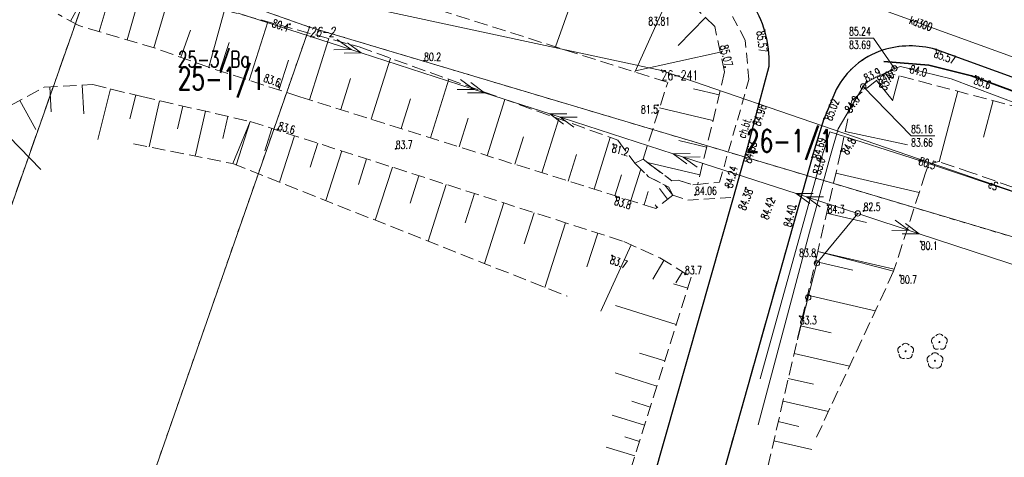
# Model space of a CAD drawing. Header units: metres. Extents: x 7505752 to 7507120, y 5839999 to 5840598.
# Tile 20 of 35: x 7506461 to 7506553, y 5840204 to 5840245. Entities that reach past the tile are written whole.
import ezdxf
from ezdxf.enums import TextEntityAlignment as Align

# ---------------------------------------------------------------- set-up
doc = ezdxf.new("R2010")
doc.units = ezdxf.units.M
for name, pattern in [('2_1', [0]), ('2_14', [1, -1]), ('2_OTKC', [1.5, 1, -0.5]), ('2_OTKJ', [2, 1.5, -0.5]), ('2_OTKK', [0]), ('2_OTRK', [1.75, 1.25, -0.5]), ('2_OTRKG', [1.75, 1.25, -0.5]), ('4_14', [1, -1]), ('4_SUEP_A', [0]), ('4_SUKP', [0]), ('4_SUTP_A', [0]), ('GDE', [0]), ('GUK', [2, 1.5, -0.5]), ('GUZ', [1, 0.5, -0.5])]:
    doc.linetypes.add(name, pattern=pattern)
doc.layers.get('0').update_dxf_attribs({"color": 250, "linetype": 'CONTINUOUS', "lineweight": 100})
for name, color, linetype, lineweight in [('Dzialki', 7, 'GDE', 18), ('Numery_dzialek', 7, 'CONTINUOUS', 20), ('Numery_punktow', 7, 'CONTINUOUS', 9), ('OTK_E_T_1', 7, 'CONTINUOUS', 0), ('OTK_L_0', 7, '2_OTKJ', 18), ('OTK_L_1', 7, '2_OTKK', 25), ('OTK_L_2', 7, '2_OTKC', 18), ('OTO_L_0', 7, 'CONTINUOUS', 35), ('OTR_L_1', 7, '2_OTRK', 18), ('OTR_T_0', 7, 'CONTINUOUS', 18), ('OTR_T_1', 7, 'CONTINUOUS', 18), ('Punkty', 7, 'CONTINUOUS', 18), ('SUEP_E_T_0', 1, 'CONTINUOUS', 0), ('SUEP_L_0', 1, '4_SUEP_A', 18), ('SUER_T_0', 1, 'CONTINUOUS', 18), ('SUP_T_0', 7, 'CONTINUOUS', 18), ('SUP_T_2', 7, 'CONTINUOUS', 18)]:
    doc.layers.add(name, color=color, linetype=linetype, lineweight=lineweight)
for name, color, linetype, lineweight, true_color in [('Kontury', 96, 'GUK', 18, 0x008000), ('Numery_uzytkow', 96, 'CONTINUOUS', 15, 0x008000), ('OTZ_T_0', 96, 'CONTINUOUS', 18, 0x008000), ('SUKP_E_T_0', 36, 'CONTINUOUS', 0, 0x803300), ('SUKP_L_0', 36, '4_SUKP', 18, 0x803300), ('SUKR_T_0', 36, 'CONTINUOUS', 18, 0x803300), ('SUTP_L_0', 30, '4_SUTP_A', 18, 0xff9100), ('SUTR_T_0', 30, 'CONTINUOUS', 18, 0xff9100), ('Uzytki', 96, 'GUZ', 18, 0x008000)]:
    doc.layers.add(name, color=color, linetype=linetype, lineweight=lineweight, true_color=true_color)
doc.styles.get("Standard").update_dxf_attribs({"font": 'Simplex.SHX', "width": 0.75})

# ---------------------------------------------------------------- blocks, each defined once
blk = doc.blocks.new('GRO')
at = {"linetype": 'CONTINUOUS'}
blk.add_circle((0, 0), 0.045, dxfattribs=at)
blk = doc.blocks.new('2_OTRN')
at = {"linetype": 'CONTINUOUS'}
blk.add_circle((0, 0), 0.045, dxfattribs=at)
blk = doc.blocks.new('2_OTRS')
at = {"linetype": 'CONTINUOUS'}
blk.add_circle((0, 0), 0.045, dxfattribs=at)
blk = doc.blocks.new('2_OTZL')
at = {"linetype": 'CONTINUOUS'}
blk.add_circle((0, 0), 0.045, dxfattribs=at)
for centre, start, end in [((-0.357, 0.116), 102.14447, 221.86002), ((0, 0.375), 30.14012, 149.85988), ((0.357, 0.116), 318.13998, 77.85553), ((-0.22, -0.303), 174.14818, 293.85423), ((0.22, -0.303), 246.14577, 5.85182)]:
    blk.add_arc(centre, 0.375, start, end, dxfattribs=at)
blk = doc.blocks.new('4_SUPS')
at = {"linetype": 'CONTINUOUS'}
blk.add_circle((0, 0), 0.0625, dxfattribs=at)
blk = doc.blocks.new('4_SUPP')
at = {"linetype": 'CONTINUOUS'}
blk.add_circle((0, 0), 0.25, dxfattribs=at)
blk = doc.blocks.new('4_SUPK')
at = {"linetype": 'CONTINUOUS'}
blk.add_circle((0, 0), 0.25, dxfattribs=at)

msp = doc.modelspace()

# ---------------------------------------------------------------- linework, layer by layer
at = {"layer": 'Dzialki'}
for p, q in [((7506468.98, 5840251.22), (7506390.71, 5840029.12)), ((7506468.98, 5840251.22), (7506488.36, 5840244.35)), ((7506521, 5840240.33), (7506489.41, 5840247.13)), ((7506488.36, 5840244.35), (7506443.21, 5840114.88)), ((7506488.36, 5840244.35), (7506596.08, 5840212.19)), ((7506583.33, 5840218.86), (7506521, 5840240.33))]:
    msp.add_line(p, q, dxfattribs=at)
at = {"layer": 'Kontury'}
msp.add_line((7506390.71, 5840029.13), (7506468.98, 5840251.22), dxfattribs=at)
at = {"layer": 'OTK_L_0', "linetype": '2_OTKJ'}
for p, q in [((7506560.734, 5840237.063), (7506546.426, 5840242.284)), ((7506530.039, 5840237.269), (7506530.965, 5840240.716)), ((7506537.201, 5840238.549), (7506536.07, 5840235.871)), ((7506529.153, 5840233.823), (7506530.039, 5840237.269)), ((7506534.955, 5840232.243), (7506536.07, 5840235.871)), ((7506527.657, 5840228.558), (7506529.153, 5840233.823)), ((7506534.955, 5840232.243), (7506523.54, 5840191.71)), ((7506513.945, 5840180.327), (7506527.657, 5840228.558))]:
    msp.add_line(p, q, dxfattribs=at)
for centre, radius, start, end in [((7506521.092, 5840241.188), 9.885, 357.26561, 34.348), ((7506544.08, 5840233.713), 8.887, 74.6891, 107.0358), ((7506543.857, 5840235.103), 7.495, 108.51921, 152.62256)]:
    msp.add_arc(centre, radius, start, end, dxfattribs=at)
at = {"layer": 'OTK_L_1', "linetype": '2_OTKK'}
for p, q in [((7506560.734, 5840237.063), (7506546.426, 5840242.284)), ((7506530.039, 5840237.269), (7506530.965, 5840240.716)), ((7506537.201, 5840238.549), (7506536.07, 5840235.871)), ((7506529.153, 5840233.823), (7506530.039, 5840237.269)), ((7506534.955, 5840232.243), (7506536.07, 5840235.871)), ((7506527.657, 5840228.558), (7506529.153, 5840233.823)), ((7506534.955, 5840232.243), (7506523.54, 5840191.71)), ((7506513.945, 5840180.327), (7506527.657, 5840228.558))]:
    msp.add_line(p, q, dxfattribs=at)
for centre, radius, start, end in [((7506521.092, 5840241.188), 9.885, 357.26561, 34.348), ((7506544.08, 5840233.713), 8.887, 74.6891, 107.0358), ((7506543.857, 5840235.103), 7.495, 108.51921, 152.62256)]:
    msp.add_arc(centre, radius, start, end, dxfattribs=at)
at = {"layer": 'OTK_L_2', "linetype": '2_OTKC'}
for p, q in [((7506528.768, 5840243.141), (7506526.817, 5840246.751)), ((7506529.104, 5840239.483), (7506528.768, 5840243.141)), ((7506530.039, 5840237.269), (7506530.965, 5840240.716)), ((7506526.38, 5840229.963), (7506529.104, 5840239.483)), ((7506529.153, 5840233.823), (7506530.039, 5840237.269)), ((7506527.657, 5840228.558), (7506529.153, 5840233.823)), ((7506519.294, 5840232.114), (7506518.527, 5840231.728)), ((7506518.527, 5840231.728), (7506519.796, 5840230.477)), ((7506519.294, 5840232.114), (7506520.109, 5840231.479)), ((7506520.109, 5840231.479), (7506521.958, 5840230.102)), ((7506519.796, 5840230.477), (7506521.672, 5840229.51)), ((7506521.958, 5840230.102), (7506522.538, 5840230.156)), ((7506522.538, 5840230.156), (7506523.911, 5840229.726)), ((7506523.911, 5840229.726), (7506524.351, 5840229.768)), ((7506524.351, 5840229.768), (7506526.38, 5840229.963)), ((7506521.672, 5840229.51), (7506522.038, 5840228.762)), ((7506522.038, 5840228.762), (7506523.431, 5840228.302)), ((7506523.431, 5840228.302), (7506527.657, 5840228.558))]:
    msp.add_line(p, q, dxfattribs=at)
msp.add_arc((7506521.092, 5840241.188), 9.885, 357.26561, 34.348, dxfattribs=at)
at = {"layer": 'OTO_L_0'}
for p, q in [((7506545.776, 5840240.81), (7506541.603, 5840241.161)), ((7506549.734, 5840239.817), (7506545.776, 5840240.81)), ((7506553.838, 5840238.302), (7506549.734, 5840239.817))]:
    msp.add_line(p, q, dxfattribs=at)
at = {"layer": 'OTR_L_1', "linetype": '2_1'}
for p, q in [((7506513.976, 5840250.515), (7506511.184, 5840242.516)), ((7506468.865, 5840243.932), (7506470.473, 5840249.367)), ((7506466.219, 5840244.908), (7506467.69, 5840247.583)), ((7506473.929, 5840242.435), (7506475.396, 5840247.396)), ((7506521.835, 5840247.535), (7506518.537, 5840240.184)), ((7506471.448, 5840243.168), (7506472.212, 5840245.751)), ((7506525.069, 5840245.236), (7506522.543, 5840242.632)), ((7506482.766, 5840239.411), (7506484.518, 5840244.827)), ((7506476.435, 5840241.548), (7506477.33, 5840244.051)), ((7506480.058, 5840240.287), (7506480.914, 5840242.934)), ((7506488.368, 5840237.606), (7506490.153, 5840243.28)), ((7506526.447, 5840242.027), (7506518.573, 5840240.309)), ((7506485.536, 5840238.514), (7506486.433, 5840241.285)), ((7506494.083, 5840235.809), (7506495.862, 5840241.465)), ((7506543.024, 5840239.841), (7506542.411, 5840237.525)), ((7506467.305, 5840238.968), (7506467.446, 5840236.31)), ((7506491.255, 5840236.698), (7506492.162, 5840239.584)), ((7506499.57, 5840234.083), (7506501.279, 5840239.515)), ((7506540.932, 5840239.41), (7506542.395, 5840237.597)), ((7506464.291, 5840238.808), (7506464.414, 5840236.501)), ((7506469.916, 5840238.617), (7506468.751, 5840233.917)), ((7506472.266, 5840238.035), (7506471.72, 5840235.834)), ((7506526.34, 5840238.065), (7506523.955, 5840238.637)), ((7506548.482, 5840238.395), (7506546.753, 5840231.87)), ((7506461.514, 5840237.555), (7506462.988, 5840234.84)), ((7506474.474, 5840237.519), (7506473.495, 5840233.24)), ((7506476.614, 5840237.03), (7506476.131, 5840234.919)), ((7506496.854, 5840234.937), (7506497.726, 5840237.709)), ((7506504.84, 5840232.427), (7506506.474, 5840237.644)), ((7506551.745, 5840237.53), (7506550.851, 5840234.156)), ((7506478.724, 5840236.547), (7506477.771, 5840232.383)), ((7506525.768, 5840235.68), (7506520.819, 5840236.867)), ((7506459.129, 5840235.603), (7506463.474, 5840231.159)), ((7506480.806, 5840236.07), (7506480.336, 5840234.017)), ((7506482.866, 5840235.599), (7506481.568, 5840231.559)), ((7506482.859, 5840235.601), (7506482.85, 5840235.561)), ((7506502.232, 5840233.246), (7506503.069, 5840235.907)), ((7506509.897, 5840230.843), (7506511.465, 5840235.847)), ((7506484.886, 5840234.95), (7506484.215, 5840232.862)), ((7506486.974, 5840234.279), (7506485.587, 5840229.964)), ((7506538.023, 5840234.663), (7506543.802, 5840233.435)), ((7506489.131, 5840233.586), (7506488.415, 5840231.356)), ((7506507.395, 5840231.626), (7506508.195, 5840234.181)), ((7506514.748, 5840229.323), (7506516.252, 5840234.123)), ((7506525.175, 5840233.206), (7506522.607, 5840233.822)), ((7506491.361, 5840232.869), (7506489.88, 5840228.262)), ((7506512.347, 5840230.075), (7506513.115, 5840232.525)), ((7506493.664, 5840232.129), (7506492.899, 5840229.748)), ((7506524.56, 5840230.638), (7506519.689, 5840231.806)), ((7506496.045, 5840231.364), (7506494.464, 5840226.444)), ((7506516.684, 5840228.716), (7506517.291, 5840230.652)), ((7506518.151, 5840228.256), (7506519.071, 5840231.191)), ((7506537.161, 5840230.791), (7506544.89, 5840229)), ((7506498.505, 5840230.573), (7506497.688, 5840228.031)), ((7506501.047, 5840229.756), (7506499.359, 5840224.502)), ((7506503.674, 5840228.912), (7506502.802, 5840226.197)), ((7506519.383, 5840227.87), (7506519.769, 5840229.102)), ((7506521.569, 5840228.395), (7506520.802, 5840229.374)), ((7506522.038, 5840228.762), (7506521.303, 5840229.7)), ((7506506.389, 5840228.04), (7506504.586, 5840222.429)), ((7506509.194, 5840227.138), (7506508.263, 5840224.239)), ((7506520.589, 5840227.628), (7506520.406, 5840227.862)), ((7506536.302, 5840227.087), (7506540.007, 5840226.229)), ((7506512.093, 5840226.207), (7506510.168, 5840220.215)), ((7506515.089, 5840225.244), (7506514.088, 5840222.13)), ((7506518.172, 5840224.163), (7506515.364, 5840217.999)), ((7506535.48, 5840223.537), (7506542.58, 5840221.892)), ((7506521.229, 5840222.711), (7506520.179, 5840220.99)), ((7506535.27, 5840222.63), (7506538.736, 5840221.826)), ((7506522.95, 5840221.662), (7506522.326, 5840220.639)), ((7506523.427, 5840220.145), (7506522.113, 5840220.559)), ((7506534.543, 5840219.493), (7506540.815, 5840218.04)), ((7506522.362, 5840216.768), (7506516.736, 5840218.541)), ((7506533.885, 5840216.656), (7506536.723, 5840215.998)), ((7506521.298, 5840213.391), (7506518.968, 5840214.126)), ((7506533.291, 5840214.089), (7506538.425, 5840212.899)), ((7506520.564, 5840211.061), (7506516.688, 5840212.283)), ((7506532.752, 5840211.766), (7506535.075, 5840211.228)), ((7506519.953, 5840209.123), (7506518.254, 5840209.659)), ((7506532.265, 5840209.665), (7506536.468, 5840208.691)), ((7506519.417, 5840207.424), (7506516.438, 5840208.363)), ((7506531.825, 5840207.764), (7506533.726, 5840207.323)), ((7506518.948, 5840205.934), (7506517.595, 5840206.361)), ((7506531.416, 5840205.998), (7506534.948, 5840205.179)), ((7506518.522, 5840204.582), (7506515.883, 5840205.413))]:
    msp.add_line(p, q, dxfattribs=at)
at = {"layer": 'OTR_L_1', "linetype": '2_OTRK'}
for p, q in [((7506491.987, 5840248.604), (7506521.575, 5840239.22)), ((7506480.479, 5840245.935), (7506492.959, 5840242.51)), ((7506492.959, 5840242.51), (7506516.962, 5840233.868)), ((7506519.294, 5840232.114), (7506521.575, 5840239.22)), ((7506472.05, 5840233.53), (7506481.243, 5840231.687)), ((7506516.962, 5840233.868), (7506518.527, 5840231.728)), ((7506481.243, 5840231.687), (7506512.242, 5840219.393)), ((7506518.527, 5840231.728), (7506519.796, 5840230.477)), ((7506519.294, 5840232.114), (7506520.109, 5840231.479)), ((7506545.79, 5840231.648), (7506545.486, 5840230.836)), ((7506546.709, 5840231.885), (7506545.79, 5840231.648)), ((7506549.777, 5840230.846), (7506546.709, 5840231.885)), ((7506520.109, 5840231.479), (7506521.958, 5840230.102)), ((7506545.486, 5840230.836), (7506542.519, 5840221.704)), ((7506560.154, 5840227.138), (7506549.777, 5840230.846)), ((7506519.796, 5840230.477), (7506521.672, 5840229.51)), ((7506521.958, 5840230.102), (7506522.538, 5840230.156)), ((7506522.538, 5840230.156), (7506523.911, 5840229.726)), ((7506523.911, 5840229.726), (7506524.351, 5840229.768)), ((7506521.672, 5840229.51), (7506522.038, 5840228.762)), ((7506542.519, 5840221.704), (7506535.37, 5840206.33))]:
    msp.add_line(p, q, dxfattribs=at)
at = {"layer": 'OTR_L_1', "linetype": '2_OTRKG'}
for p, q in [((7506525.929, 5840244.402), (7506523.442, 5840246.814)), ((7506466.98, 5840244.49), (7506465.07, 5840245.54)), ((7506474.08, 5840242.39), (7506466.98, 5840244.49)), ((7506526.849, 5840240.187), (7506525.929, 5840244.402)), ((7506479.021, 5840240.622), (7506474.08, 5840242.39)), ((7506487.461, 5840237.891), (7506479.021, 5840240.622)), ((7506526.849, 5840240.187), (7506524.351, 5840229.768)), ((7506538.638, 5840237.559), (7506541.851, 5840240.152)), ((7506561.269, 5840235.007), (7506541.851, 5840240.152)), ((7506463.77, 5840238.78), (7506468.29, 5840239.02)), ((7506468.29, 5840239.02), (7506472.81, 5840237.9)), ((7506460.64, 5840237.08), (7506463.77, 5840238.78)), ((7506472.81, 5840237.9), (7506482.866, 5840235.599)), ((7506503.698, 5840232.785), (7506487.461, 5840237.891)), ((7506538.638, 5840237.559), (7506537.631, 5840232.822)), ((7506482.866, 5840235.599), (7506517.497, 5840224.47)), ((7506520.466, 5840227.531), (7506503.698, 5840232.785)), ((7506537.631, 5840232.822), (7506535.48, 5840223.537)), ((7506522.038, 5840228.762), (7506520.466, 5840227.531)), ((7506517.497, 5840224.47), (7506520.848, 5840222.943)), ((7506535.48, 5840223.537), (7506530.26, 5840201.01)), ((7506520.848, 5840222.943), (7506523.751, 5840221.173)), ((7506523.751, 5840221.173), (7506512.89, 5840186.713))]:
    msp.add_line(p, q, dxfattribs=at)
at = {"layer": 'OTR_L_1', "linetype": '2_14'}
for p, q in [((7506479.021, 5840240.622), (7506480.479, 5840245.935)), ((7506481.243, 5840231.687), (7506482.866, 5840235.599)), ((7506535.48, 5840223.537), (7506542.519, 5840221.704))]:
    msp.add_line(p, q, dxfattribs=at)
at = {"layer": 'OTR_L_1', "linetype": '2_1'}
msp.add_point((7506479.021, 5840240.622), dxfattribs=at)
at = {"layer": 'SUEP_L_0', "linetype": '4_SUEP_A'}
for p, q in [((7506481.749, 5840245.644), (7506493.167, 5840241.952)), ((7506490.942, 5840243.197), (7506492.216, 5840242.26)), ((7506491.894, 5840242.89), (7506493.167, 5840241.952)), ((7506492.216, 5840242.26), (7506490.634, 5840242.246)), ((7506493.167, 5840241.952), (7506491.586, 5840241.938)), ((7506493.167, 5840241.952), (7506504.585, 5840238.261)), ((7506502.36, 5840239.506), (7506503.634, 5840238.568)), ((7506503.312, 5840239.198), (7506504.585, 5840238.261)), ((7506503.634, 5840238.568), (7506502.053, 5840238.554)), ((7506504.585, 5840238.261), (7506503.004, 5840238.247)), ((7506504.585, 5840238.261), (7506510.647, 5840236.301)), ((7506512.228, 5840236.315), (7506510.647, 5840236.301)), ((7506510.647, 5840236.301), (7506522.065, 5840232.609)), ((7506510.647, 5840236.301), (7506511.92, 5840235.364)), ((7506513.179, 5840236.008), (7506511.598, 5840235.993)), ((7506511.598, 5840235.993), (7506512.871, 5840235.056)), ((7506536.598, 5840234.645), (7506535.835, 5840232.219)), ((7506544.908, 5840231.972), (7506536.598, 5840234.645)), ((7506523.646, 5840232.624), (7506522.065, 5840232.609)), ((7506522.065, 5840232.609), (7506533.483, 5840228.918)), ((7506522.065, 5840232.609), (7506523.338, 5840231.672)), ((7506524.597, 5840232.316), (7506523.016, 5840232.302)), ((7506523.016, 5840232.302), (7506524.289, 5840231.364)), ((7506535.835, 5840232.219), (7506530.158, 5840211.737)), ((7506560.958, 5840226.593), (7506544.908, 5840231.972)), ((7506535.064, 5840228.932), (7506533.483, 5840228.918)), ((7506533.483, 5840228.918), (7506539.192, 5840227.072)), ((7506533.483, 5840228.918), (7506534.756, 5840227.98)), ((7506536.015, 5840228.624), (7506534.434, 5840228.61)), ((7506534.434, 5840228.61), (7506535.708, 5840227.673)), ((7506539.192, 5840227.072), (7506535.4, 5840222.46)), ((7506544.889, 5840225.191), (7506539.192, 5840227.072)), ((7506543.94, 5840225.505), (7506542.672, 5840226.45)), ((7506544.889, 5840225.191), (7506543.622, 5840226.136)), ((7506542.359, 5840225.5), (7506543.94, 5840225.505)), ((7506543.308, 5840225.187), (7506544.889, 5840225.191)), ((7506556.285, 5840221.43), (7506544.889, 5840225.191)), ((7506535.4, 5840222.46), (7506534.114, 5840217.394))]:
    msp.add_line(p, q, dxfattribs=at)
at = {"layer": 'SUEP_L_0', "linetype": '4_14'}
msp.add_line((7506534.114, 5840217.394), (7506533.59, 5840215.36), dxfattribs=at)
at = {"layer": 'SUKP_L_0', "linetype": '4_SUKP'}
msp.add_line((7506528.528, 5840250.672), (7506561.571, 5840238.678), dxfattribs=at)
at = {"layer": 'SUP_T_2', "linetype": 'CONTINUOUS', "lineweight": 0}
for p, q in [((7506534.475, 5840218.796), (7506534.35, 5840218.312)), ((7506534.254, 5840217.937), (7506534.157, 5840217.562)), ((7506534.061, 5840217.187), (7506533.964, 5840216.813)), ((7506533.84, 5840216.328), (7506533.715, 5840215.844))]:
    msp.add_line(p, q, dxfattribs=at)
at = {"layer": 'SUTP_L_0', "linetype": '4_SUTP_A'}
for p, q in [((7506542.588, 5840240.517), (7506543.147, 5840240.701)), ((7506543.147, 5840240.701), (7506544.052, 5840240.476)), ((7506540.007, 5840239.229), (7506542.316, 5840240.381)), ((7506542.316, 5840240.381), (7506542.588, 5840240.517)), ((7506544.052, 5840240.476), (7506547.836, 5840239.544)), ((7506539.699, 5840238.847), (7506539.364, 5840238.255)), ((7506539.699, 5840238.847), (7506540.007, 5840239.229)), ((7506547.836, 5840239.544), (7506554.243, 5840237.138)), ((7506539.364, 5840238.255), (7506539.115, 5840237.848)), ((7506539.115, 5840237.848), (7506537.367, 5840234.92)), ((7506537.367, 5840234.92), (7506536.595, 5840232.224)), ((7506536.595, 5840232.224), (7506534.723, 5840225.33)), ((7506534.723, 5840225.33), (7506532.803, 5840218.146)), ((7506532.803, 5840218.146), (7506529.957, 5840207.465))]:
    msp.add_line(p, q, dxfattribs=at)
at = {"layer": 'SUTR_T_0', "linetype": 'CONTINUOUS', "lineweight": 0}
for p, q in [((7506538.383, 5840243.331), (7506540.663, 5840243.331)), ((7506542.588, 5840240.517), (7506540.663, 5840243.331)), ((7506539.699, 5840238.847), (7506544.135, 5840234.267)), ((7506544.135, 5840234.267), (7506546.333, 5840234.267))]:
    msp.add_line(p, q, dxfattribs=at)
at = {"layer": 'Uzytki'}
for p, q in [((7506468.98, 5840251.22), (7506390.71, 5840029.12)), ((7506488.36, 5840244.35), (7506468.98, 5840251.22)), ((7506443.21, 5840114.88), (7506488.36, 5840244.35)), ((7506596.08, 5840212.19), (7506488.36, 5840244.35))]:
    msp.add_line(p, q, dxfattribs=at)

# ---------------------------------------------------------------- block references
at = {"layer": 'OTR_T_0'}
for p in [(7506530.552, 5840244.054), (7506546.426, 5840242.284), (7506526.885, 5840240.638), (7506530.039, 5840237.269), (7506536.07, 5840235.871), (7506529.153, 5840233.823), (7506534.955, 5840232.243), (7506524.108, 5840228.787), (7506527.203, 5840229.479), (7506528.804, 5840229.45), (7506531.191, 5840228.476), (7506533.466, 5840227.742)]:
    msp.add_blockref('2_OTRS', p, dxfattribs=at)
at = {"layer": 'OTR_T_1'}
for p in [(7506486.55, 5840244.61), (7506498.989, 5840241.213), (7506541.851, 5840240.152), (7506550.134, 5840239.82), (7506485.52, 5840238.8), (7506520.669, 5840237.104), (7506485.385, 5840234.859), (7506516.53, 5840233.49), (7506496.365, 5840233.063), (7506537.631, 5840232.822), (7506516.78, 5840228.62), (7506536.4, 5840227.84), (7506539.73, 5840227.3), (7506545.03, 5840224.46), (7506516.41, 5840223.169), (7506535.33, 5840223.04), (7506523.179, 5840221.429), (7506543.11, 5840221.32), (7506533.82, 5840217.54)]:
    msp.add_blockref('2_OTRN', p, dxfattribs=at)
at = {"layer": 'OTZ_T_0'}
for p in [(7506546.76, 5840215.15), (7506543.63, 5840214.29), (7506546.35, 5840213.41)]:
    msp.add_blockref('2_OTZL', p, dxfattribs=at)
at = {"layer": 'Punkty'}
for p in [(7506488.36, 5840244.35), (7506521, 5840240.33)]:
    msp.add_blockref('GRO', p, dxfattribs=at)
at = {"layer": 'SUER_T_0'}
for p in [(7506535.835, 5840232.219), (7506544.908, 5840231.972)]:
    msp.add_blockref('4_SUPS', p, dxfattribs=at)
at = {"layer": 'SUP_T_0'}
for p in [(7506542.588, 5840240.517), (7506539.699, 5840238.847)]:
    msp.add_blockref('4_SUPK', p, dxfattribs=at)
at = {"layer": 'SUP_T_2'}
for p in [(7506539.192, 5840227.072), (7506535.4, 5840222.46), (7506534.6, 5840219.28), (7506534.6, 5840219.28)]:
    msp.add_blockref('4_SUPP', p, dxfattribs=at)
at = {"layer": 'SUTR_T_0'}
for p in [(7506542.316, 5840240.381), (7506542.588, 5840240.517), (7506544.052, 5840240.476), (7506539.699, 5840238.847), (7506540.007, 5840239.229), (7506539.115, 5840237.848)]:
    msp.add_blockref('4_SUPS', p, dxfattribs=at)

# ---------------------------------------------------------------- texts
at = {"layer": 'Numery_dzialek', "width": 0.7}
msp.add_text('25-1/1', height=2.1, dxfattribs=at).set_placement((7506476.158, 5840240.622), align=Align.TOP_LEFT)
msp.add_text('26-1/1', height=2.1, dxfattribs=at).set_placement((7506532.87, 5840233.64), align=Align.MIDDLE)
at = {"layer": 'Numery_punktow', "oblique": 15, "width": 0.7}
msp.add_text('26-2', height=0.9, dxfattribs=at).set_placement((7506488.36, 5840244.35), align=Align.TOP_LEFT)
at = {"layer": 'Numery_punktow', "width": 0.7}
msp.add_text('26-241', height=0.9, dxfattribs=at).set_placement((7506521, 5840240.33), align=Align.TOP_LEFT)
at = {"layer": 'Numery_uzytkow', "width": 0.7}
msp.add_text('25-3/Ba', height=1.5, dxfattribs=at).set_placement((7506476.158, 5840240.622))
at = {"layer": 'OTK_E_T_1', "lineweight": 9, "width": 0.7}
msp.add_text('ch.bt.', height=0.75, rotation=70.86634, dxfattribs=at).set_placement((7506528.7, 5840235.044), align=Align.MIDDLE)
at = {"layer": 'OTR_T_0', "lineweight": 9, "width": 0.7}
for s, rotation, p in [('85.57', 277.32994, (7506530.552, 5840244.054)), ('85.57', 341.21914, (7506546.426, 5840242.284)), ('85.02', 68.95031, (7506536.07, 5840235.871)), ('84.69', 73.77021, (7506534.955, 5840232.243))]:
    msp.add_text(s, height=0.75, rotation=rotation, dxfattribs=at).set_placement(p, align=Align.TOP_LEFT)
for s, rotation, p in [('85.07', 283.71974, (7506526.885, 5840240.638)), ('84.40', 77.75008, (7506533.466, 5840227.742))]:
    msp.add_text(s, height=0.75, rotation=rotation, dxfattribs=at).set_placement(p, align=Align.RIGHT)
for s, rotation, p in [('84.96', 72.32025, (7506530.039, 5840237.269)), ('84.63', 73.22016, (7506529.153, 5840233.823)), ('84.38', 69.15008, (7506528.804, 5840229.45))]:
    msp.add_text(s, height=0.75, rotation=rotation, dxfattribs=at).set_placement(p, align=Align.TOP_RIGHT)
msp.add_text('84.24', height=0.75, rotation=75.07003, dxfattribs=at).set_placement((7506527.203, 5840229.479), align=Align.MIDDLE_LEFT)
msp.add_text('84.06', height=0.75, rotation=0.39999, dxfattribs=at).set_placement((7506524.108, 5840228.787))
msp.add_text('84.42', height=0.75, rotation=70.65007, dxfattribs=at).set_placement((7506531.191, 5840228.476), align=Align.MIDDLE_RIGHT)
at = {"layer": 'OTR_T_1', "lineweight": 9, "width": 0.7}
for s, rotation, p in [('80.4', 341.44304, (7506486.55, 5840244.61)), ('85.4', 62.34044, (7506541.851, 5840240.152)), ('81.5', 0.4004, (7506520.669, 5840237.104))]:
    msp.add_text(s, height=0.75, rotation=rotation, dxfattribs=at).set_placement(p, align=Align.TOP_RIGHT)
for s, rotation, p in [('80.2', 0.40161, (7506498.989, 5840241.213)), ('83.6', 343.67315, (7506485.385, 5840234.859)), ('83.7', 0.4013, (7506496.365, 5840233.063)), ('83.7', 0.39986, (7506523.179, 5840221.429))]:
    msp.add_text(s, height=0.75, rotation=rotation, dxfattribs=at).set_placement(p)
msp.add_text('83.6', height=0.75, rotation=340.33379, dxfattribs=at).set_placement((7506485.52, 5840238.8), align=Align.RIGHT)
for s, rotation, p in [('85.6', 340.40898, (7506550.134, 5840239.82)), ('81.2', 345.51638, (7506516.53, 5840233.49)), ('84.8', 59.95025, (7506537.631, 5840232.822)), ('83.8', 342.67416, (7506516.78, 5840228.62)), ('83.7', 340.55, (7506516.41, 5840223.169))]:
    msp.add_text(s, height=0.75, rotation=rotation, dxfattribs=at).set_placement(p, align=Align.TOP_LEFT)
msp.add_text('82.5', height=0.75, dxfattribs=at).set_placement((7506539.73, 5840227.3))
for s, p in [('84.3', (7506536.4, 5840227.84)), ('80.1', (7506545.03, 5840224.46)), ('80.7', (7506543.11, 5840221.32)), ('83.3', (7506533.82, 5840217.54))]:
    msp.add_text(s, height=0.75, dxfattribs=at).set_placement(p, align=Align.TOP_LEFT)
msp.add_text('83.8', height=0.75, dxfattribs=at).set_placement((7506535.33, 5840223.04), align=Align.RIGHT)
at = {"layer": 'SUEP_E_T_0', "lineweight": 9, "width": 0.7}
msp.add_text('eS', height=0.75, rotation=341.4713, dxfattribs=at).set_placement((7506551.743, 5840229.681), align=Align.MIDDLE)
at = {"layer": 'SUER_T_0', "lineweight": 9, "width": 0.7}
msp.add_text('83.6', height=0.75, rotation=72.5354, dxfattribs=at).set_placement((7506535.835, 5840232.219), align=Align.MIDDLE_RIGHT)
msp.add_text('80.5', height=0.75, rotation=341.47166, dxfattribs=at).set_placement((7506544.908, 5840231.972), align=Align.MIDDLE_LEFT)
at = {"layer": 'SUKP_E_T_0', "lineweight": 9, "width": 0.7}
msp.add_text('kd300', height=0.75, rotation=340.04983, dxfattribs=at).set_placement((7506545.049, 5840244.675), align=Align.MIDDLE)
at = {"layer": 'SUKR_T_0', "lineweight": 9, "width": 0.7}
msp.add_text('83.81', height=0.75, dxfattribs=at).set_placement((7506519.775, 5840245.263), align=Align.TOP_LEFT)
at = {"layer": 'SUTR_T_0', "lineweight": 9, "width": 0.7}
for s, p in [('85.24', (7506538.383, 5840244.331)), ('83.69', (7506538.383, 5840243.081)), ('85.16', (7506544.135, 5840235.267)), ('83.66', (7506544.135, 5840234.017))]:
    msp.add_text(s, height=0.75, dxfattribs=at).set_placement(p, align=Align.TOP_LEFT)
msp.add_text('84.0', height=0.75, rotation=346.06927, dxfattribs=at).set_placement((7506544.052, 5840240.476), align=Align.MIDDLE_LEFT)
msp.add_text('83.9', height=0.75, rotation=26.5209, dxfattribs=at).set_placement((7506540.007, 5840239.229))
msp.add_text('84.0', height=0.75, rotation=26.5209, dxfattribs=at).set_placement((7506542.316, 5840240.381), align=Align.TOP_RIGHT)
msp.add_text('84.0', height=0.75, rotation=56.2104, dxfattribs=at).set_placement((7506539.115, 5840237.848), align=Align.MIDDLE_RIGHT)

doc.saveas('drawing.dxf')
